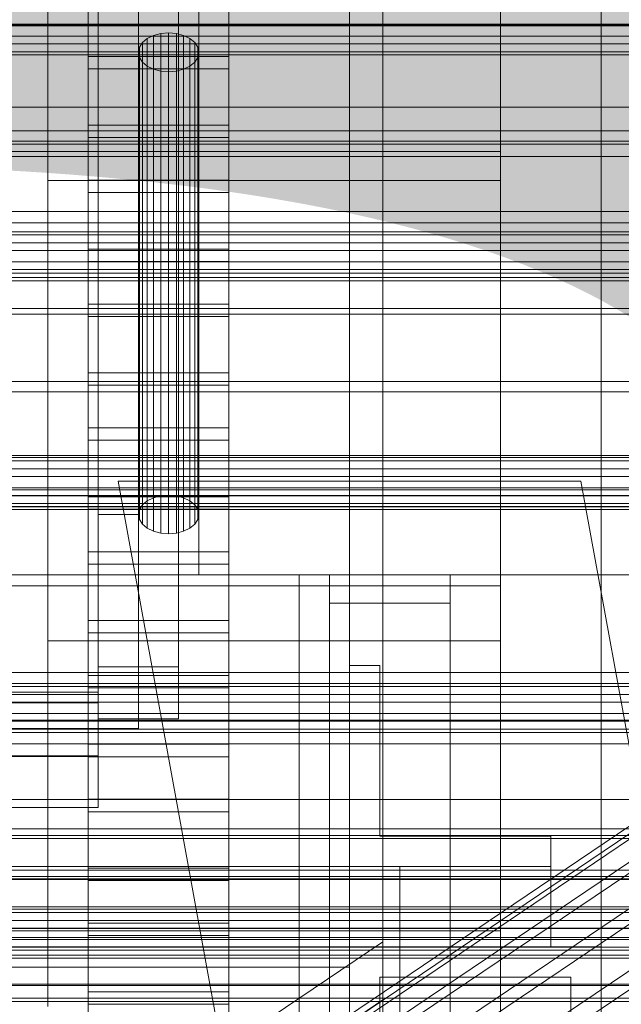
# Model space of a CAD drawing. Header units: millimetres. Extents: x -4738 to 65662, y -68080 to 6847.
# Tile 235 of 256: x 192 to 252, y -34723 to -34625. Entities that reach past the tile are written whole.
import ezdxf

# ---------------------------------------------------------------- set-up
doc = ezdxf.new("R2010")
doc.units = ezdxf.units.MM
for name, color, linetype, lineweight in [('COTAS_O', 1, 'Continuous', 0), ('COTAS_P', 1, 'Continuous', 0), ('frontal_bajante_movil', 7, 'Continuous', 0), ('frontal_briquetadora', 7, 'Continuous', 0), ('frontal_C01', 7, 'Continuous', 0), ('frontal_C02', 7, 'Continuous', 0), ('frontal_C03', 7, 'Continuous', 0), ('frontal_C04', 7, 'Continuous', 0), ('frontal_C05', 7, 'Continuous', 0), ('frontal_mezcladora', 7, 'Continuous', 0), ('frontal_secador', 7, 'Continuous', 0)]:
    doc.layers.add(name, color=color, linetype=linetype, lineweight=lineweight)
doc.dimstyles.new('R19_100', dxfattribs={"dimtxt": 250, "dimasz": 150, "dimexe": 150, "dimexo": 80, "dimgap": 100, "dimtad": 1, "dimtih": 1, "dimtoh": 1, "dimdsep": 46, "dimcen": 0.09, "dimadec": 0, "dimazin": 0, "dimtfac": 1, "dimtdec": 4, "dimtofl": 0, "dimtmove": 0, "dimatfit": 3, "dimfxl": 1, "dimtolj": 1, "dimtzin": 0, "dimarcsym": 0})

# ---------------------------------------------------------------- blocks, each defined once
blk = doc.blocks.new('DIM_R31_49')
at = {"layer": 'COTAS_P'}
for p, q in [((-150, -32300), (550, -32300)), ((550, -32300), (505, -32450)), ((550, -34900), (550, -32300)), ((550, -32300), (595, -32450)), ((550, -34900), (505, -34750)), ((550, -34900), (595, -34750)), ((-150, -34900), (550, -34900))]:
    blk.add_line(p, q, dxfattribs=at)
blk.add_text('2600 P', height=250, rotation=90, dxfattribs=at).set_placement((450, -33600))
blk = doc.blocks.new('DIM_R31_52')
at = {"layer": 'COTAS_O'}
for p, q in [((-650, -34200), (-500, -34155)), ((650, -34200), (500, -34155)), ((-650, -34900), (-650, -34200)), ((-650, -34200), (650, -34200)), ((-650, -34200), (-500, -34245)), ((650, -34200), (500, -34245)), ((650, -34900), (650, -34200))]:
    blk.add_line(p, q, dxfattribs=at)
blk.add_text('1300 O', height=250, dxfattribs=at).set_placement((0, -34100))
blk = doc.blocks.new('DIM_R31_57')
at = {"layer": 'COTAS_P'}
for p, q in [((-305, -34680), (395, -34680)), ((395, -34680), (350, -34830)), ((395, -36000), (395, -34680)), ((395, -34680), (440, -34830)), ((395, -36000), (350, -35850)), ((395, -36000), (440, -35850)), ((-305, -36000), (395, -36000))]:
    blk.add_line(p, q, dxfattribs=at)
blk.add_text('1320 P', height=250, rotation=90, dxfattribs=at).set_placement((295, -35340))

msp = doc.modelspace()

# ---------------------------------------------------------------- linework, layer by layer
at = {"layer": 'frontal_bajante_movil'}
for p, q in [((220, -34680), (220, -35227.232)), ((220, -34809.578), (220, -34680)), ((220, -34680), (223, -34680)), ((223, -35227.232), (223, -34680)), ((223, -34680), (223, -34809.578)), ((223, -34680), (235, -34680)), ((223, -34682.819), (223, -34680)), ((235, -34680), (235, -35227.232)), ((235, -34680), (235, -34682.819)), ((223, -34682.819), (223, -35230.051)), ((235, -34682.819), (223, -34682.819)), ((235, -35230.051), (235, -34682.819))]:
    msp.add_line(p, q, dxfattribs=at)
at = {"layer": 'frontal_briquetadora'}
for p, q in [((210, -34680), (210, -33820)), ((210, -34680), (210, -34260)), ((210, -34680), (210, -34305)), ((200, -34674), (200, -34454.149)), ((204, -34454.149), (204, -34674)), ((210, -34471), (210, -34680)), ((200, -34698), (200, -34478.149)), ((200, -34483.291), (200, -34703.142)), ((200, -34691.652), (200, -34483.291)), ((200, -34489.719), (200, -34698.08)), ((200, -34692.717), (200, -34489.719)), ((200, -34492.29), (200, -34695.288)), ((200, -34492.29), (200, -34689.16)), ((204, -34695.288), (204, -34492.29)), ((208, -34689.16), (208, -34492.29)), ((210, -34496), (210, -34680)), ((200, -34694.302), (200, -34497.432)), ((208, -34497.432), (208, -34694.302)), ((200, -34617.661), (200, -34626.89)), ((200, -34617.962), (200, -34627.164)), ((200, -34627.437), (200, -34618.263)), ((204.402, -34627.073), (204.879, -34626.674)), ((204.879, -34626.674), (205.5, -34626.367)), ((204.879, -34626.674), (204.879, -34672.636)), ((205.5, -34626.367), (206.224, -34626.175)), ((205.5, -34626.367), (205.5, -34672.33)), ((206.224, -34626.175), (207, -34626.109)), ((206.224, -34626.175), (206.224, -34672.137)), ((207, -34626.109), (207.776, -34626.175)), ((207, -34626.109), (207, -34672.072)), ((207.776, -34626.175), (208.5, -34626.367)), ((207.776, -34626.175), (207.776, -34672.137)), ((208.5, -34626.367), (209.121, -34626.674)), ((208.5, -34626.367), (208.5, -34672.33)), ((209.121, -34626.674), (209.598, -34627.073)), ((209.121, -34626.674), (209.121, -34672.636)), ((200, -34626.89), (200, -34635.216)), ((200, -34627.164), (200, -34635.461)), ((200, -34635.706), (200, -34627.437)), ((204, -34628.037), (204.102, -34627.538)), ((204.102, -34627.538), (204.402, -34627.073)), ((204.102, -34627.538), (204.102, -34673.501)), ((204.402, -34627.073), (204.402, -34673.036)), ((209.598, -34627.073), (209.898, -34627.538)), ((209.598, -34627.073), (209.598, -34673.036)), ((209.898, -34627.538), (210, -34628.037)), ((209.898, -34627.538), (209.898, -34673.501)), ((204.102, -34628.536), (204, -34628.037)), ((204, -34674), (204, -34628.037)), ((204.402, -34629.002), (204.102, -34628.536)), ((204.102, -34628.536), (204.102, -34674.499)), ((209.898, -34628.536), (209.598, -34629.002)), ((210, -34628.037), (209.898, -34628.536)), ((209.898, -34628.536), (209.898, -34674.499)), ((210, -34628.037), (210, -34674)), ((204.879, -34629.401), (204.402, -34629.002)), ((204.402, -34629.002), (204.402, -34674.964)), ((205.5, -34629.707), (204.879, -34629.401)), ((204.879, -34629.401), (204.879, -34675.364)), ((206.224, -34629.9), (205.5, -34629.707)), ((205.5, -34629.707), (205.5, -34675.67)), ((208.5, -34629.707), (207.776, -34629.9)), ((209.121, -34629.401), (208.5, -34629.707)), ((208.5, -34629.707), (208.5, -34675.67)), ((209.598, -34629.002), (209.121, -34629.401)), ((209.121, -34629.401), (209.121, -34675.364)), ((209.598, -34629.002), (209.598, -34674.964)), ((207, -34629.966), (206.224, -34629.9)), ((206.224, -34629.9), (206.224, -34675.863)), ((207.776, -34629.9), (207, -34629.966)), ((207, -34629.966), (207, -34675.928)), ((207.776, -34629.9), (207.776, -34675.863)), ((200, -34635.216), (200, -34642.617)), ((200, -34635.461), (200, -34642.833)), ((200, -34643.049), (200, -34635.706)), ((200, -34642.617), (200, -34649.075)), ((200, -34642.833), (200, -34649.261)), ((200, -34649.447), (200, -34643.049)), ((200, -34649.075), (200, -34654.572)), ((200, -34649.261), (200, -34654.728)), ((200, -34654.883), (200, -34649.447)), ((200, -34654.572), (200, -34659.095)), ((200, -34654.728), (200, -34659.221)), ((200, -34659.345), (200, -34654.883)), ((200, -34659.095), (200, -34662.632)), ((200, -34659.221), (200, -34662.727)), ((200, -34662.82), (200, -34659.345)), ((200, -34662.632), (200, -34665.174)), ((200, -34662.727), (200, -34665.237)), ((200, -34665.3), (200, -34662.82)), ((200, -34665.174), (200, -34666.715)), ((200, -34665.237), (200, -34666.747)), ((200, -34666.778), (200, -34665.3)), ((200, -34666.715), (200, -34667.25)), ((200, -34666.747), (200, -34667.25)), ((200, -34667.25), (200, -34666.778)), ((204.879, -34672.636), (204.402, -34673.036)), ((205.5, -34672.33), (204.879, -34672.636)), ((206.224, -34672.137), (205.5, -34672.33)), ((207, -34672.072), (206.224, -34672.137)), ((207.776, -34672.137), (207, -34672.072)), ((208.5, -34672.33), (207.776, -34672.137)), ((209.121, -34672.636), (208.5, -34672.33)), ((209.598, -34673.036), (209.121, -34672.636)), ((204.102, -34673.501), (204, -34674)), ((204.402, -34673.036), (204.102, -34673.501)), ((209.898, -34673.501), (209.598, -34673.036)), ((210, -34674), (209.898, -34673.501)), ((200, -34695.288), (200, -34674)), ((204, -34674), (200, -34674)), ((204, -34674), (204, -34695.288)), ((204, -34674), (204.102, -34674.499)), ((204.102, -34674.499), (204.402, -34674.964)), ((209.598, -34674.964), (209.898, -34674.499)), ((209.898, -34674.499), (210, -34674)), ((204.402, -34674.964), (204.879, -34675.364)), ((204.879, -34675.364), (205.5, -34675.67)), ((205.5, -34675.67), (206.224, -34675.863)), ((207.776, -34675.863), (208.5, -34675.67)), ((208.5, -34675.67), (209.121, -34675.364)), ((209.121, -34675.364), (209.598, -34674.964)), ((206.224, -34675.863), (207, -34675.928)), ((207, -34675.928), (207.776, -34675.863)), ((210, -34680), (416.55, -34680)), ((210, -34680), (430, -34680)), ((200, -34689.16), (200, -34694.302)), ((208, -34689.16), (200, -34689.16)), ((208, -34694.302), (208, -34689.16)), ((-160, -34691.652), (200, -34691.652)), ((200, -34698.08), (200, -34691.652)), ((-160, -34692.717), (200, -34692.717)), ((200, -34695.288), (200, -34692.717)), ((208, -34694.302), (200, -34694.302)), ((200, -34695.288), (-160, -34695.288)), ((204, -34695.288), (200, -34695.288)), ((-160, -34698), (200, -34698)), ((200, -34698.08), (-160, -34698.08)), ((200, -34703.142), (200, -34698)), ((200, -34703.142), (-160, -34703.142))]:
    msp.add_line(p, q, dxfattribs=at)
at = {"layer": 'frontal_C01'}
for p, q in [((250, -35948.844), (250, -33373.251)), ((250, -33378.064), (250, -35953.656)), ((228.298, -34716.493), (228.298, -34453.88)), ((228.298, -34459.66), (228.298, -34722.274)), ((-425, -34635.858), (425, -34635.858)), ((146.872, -34776.458), (331.181, -34652.123)), ((146.383, -34777.548), (330.692, -34653.213)), ((148.32, -34776.807), (332.629, -34652.472)), ((150.629, -34778.572), (334.938, -34654.237)), ((146.887, -34780.003), (331.197, -34655.668)), ((153.641, -34781.633), (337.95, -34657.298)), ((148.35, -34783.655), (332.659, -34659.321)), ((-450, -34660.756), (450, -34660.756)), ((157.152, -34785.78), (341.461, -34661.445)), ((150.672, -34788.257), (334.981, -34663.922)), ((450, -34671.541), (-450, -34671.541)), ((450, -34694.46), (-450, -34694.46)), ((-450, -34705.245), (450, -34705.245)), ((228.298, -34716.493), (130, -34782.805)), ((228.298, -34979.106), (228.298, -34716.493)), ((228.298, -34716.493), (228.298, -34722.274)), ((130, -34788.585), (228.298, -34722.274)), ((228.298, -34722.274), (228.298, -34984.887))]:
    msp.add_line(p, q, dxfattribs=at)
at = {"layer": 'frontal_C02'}
for p, q in [((250, -35767.183), (250, -32921.727)), ((250, -32926.497), (250, -35771.953)), ((228.298, -34746.19), (228.298, -34455.696)), ((228.298, -34461.426), (228.298, -34751.921)), ((450, -34625.243), (-450, -34625.243)), ((425, -34625.415), (-425, -34625.415)), ((-450, -34637.165), (450, -34637.165)), ((-425, -34636.869), (425, -34636.869)), ((-559, -34638.399), (559, -34638.399))]:
    msp.add_line(p, q, dxfattribs=at)
at = {"layer": 'frontal_C03'}
for p, q in [((-1250, -34625.298), (1250, -34625.298)), ((1250, -34626.421), (-1250, -34626.421)), ((1250, -34627.185), (-1250, -34627.185)), ((1250, -34627.979), (-1250, -34627.979)), ((1250, -34628.296), (-1250, -34628.296)), ((1250, -34645.881), (-1250, -34645.881)), ((1250, -34646.197), (-1250, -34646.197)), ((1250, -34646.991), (-1250, -34646.991)), ((-1250, -34647.756), (1250, -34647.756)), ((1250, -34648.879), (-1250, -34648.879)), ((1250, -34649.643), (-1250, -34649.643)), ((1250, -34650.437), (-1250, -34650.437)), ((1250, -34650.753), (-1250, -34650.753)), ((1250, -34668.339), (-1250, -34668.339)), ((1250, -34668.655), (-1250, -34668.655)), ((1250, -34669.449), (-1250, -34669.449)), ((-1250, -34670.213), (1250, -34670.213)), ((1250, -34671.336), (-1250, -34671.336)), ((1250, -34672.1), (-1250, -34672.1)), ((1250, -34672.894), (-1250, -34672.894)), ((1250, -34673.211), (-1250, -34673.211)), ((1250, -34690.796), (-1250, -34690.796)), ((1250, -34691.113), (-1250, -34691.113)), ((1250, -34691.907), (-1250, -34691.907)), ((-1250, -34692.671), (1250, -34692.671)), ((1250, -34693.794), (-1250, -34693.794)), ((1250, -34694.558), (-1250, -34694.558)), ((1250, -34695.352), (-1250, -34695.352)), ((1250, -34695.668), (-1250, -34695.668)), ((-1575.677, -34696.815), (1575.677, -34696.815)), ((1250, -34705.923), (-1250, -34705.923)), ((1250, -34706.217), (-1250, -34706.217)), ((1250, -34709.382), (-1250, -34709.382)), ((1250, -34710.22), (-1250, -34710.22)), ((1250, -34713.254), (-1250, -34713.254)), ((1250, -34713.57), (-1250, -34713.57)), ((1250, -34714.364), (-1250, -34714.364)), ((-1699.4, -34715.169), (1699.4, -34715.169)), ((-1250, -34715.129), (1250, -34715.129)), ((1250, -34716.069), (-1250, -34716.069)), ((1250, -34716.251), (-1250, -34716.251)), ((1250, -34717.016), (-1250, -34717.016)), ((1250, -34717.322), (-1250, -34717.322)), ((1250, -34717.81), (-1250, -34717.81)), ((1250, -34718.126), (-1250, -34718.126)), ((1496, -34720.716), (-1496, -34720.716)), ((1496, -34720.834), (-1496, -34720.834)), ((1496, -34722.1), (-1496, -34722.1)), ((1496, -34722.435), (-1496, -34722.435))]:
    msp.add_line(p, q, dxfattribs=at)
at = {"layer": 'frontal_C04'}
for p, q in [((225, -34411.606), (225, -35487.488)), ((225, -34417.244), (225, -35493.126)), ((225, -35516.618), (225, -34440.737)), ((250, -34440.737), (250, -35516.618)), ((225, -34558.198), (225, -35634.08)), ((225, -34563.836), (225, -35639.718)), ((199, -34592.738), (199, -34628.447)), ((213, -34628.447), (213, -34592.738)), ((199, -34635.287), (199, -34599.579)), ((213, -34599.579), (213, -34635.287)), ((199, -34605.051), (199, -34640.76)), ((213, -34640.76), (213, -34605.051)), ((225, -34605.183), (225, -35681.065)), ((250, -34605.183), (250, -35681.065)), ((199, -34647.6), (199, -34611.892)), ((213, -34611.892), (213, -34647.6)), ((199, -34617.364), (199, -34653.072)), ((213, -34653.072), (213, -34617.364)), ((199, -34659.913), (199, -34624.204)), ((213, -34624.204), (213, -34659.913)), ((199, -34628.447), (213, -34628.447)), ((199, -34628.447), (199, -34635.287)), ((213, -34628.447), (213, -34635.287)), ((213, -34629.677), (199, -34629.677)), ((199, -34629.677), (199, -34665.385)), ((199, -34636.517), (199, -34629.677)), ((213, -34665.385), (213, -34629.677)), ((213, -34629.677), (213, -34636.517)), ((213, -34635.287), (199, -34635.287)), ((199, -34636.517), (213, -34636.517)), ((199, -34672.225), (199, -34636.517)), ((213, -34636.517), (213, -34672.225)), ((199, -34640.76), (213, -34640.76)), ((199, -34640.76), (199, -34647.6)), ((213, -34640.76), (213, -34647.6)), ((213, -34641.989), (199, -34641.989)), ((199, -34641.989), (199, -34677.698)), ((199, -34648.83), (199, -34641.989)), ((213, -34677.698), (213, -34641.989)), ((213, -34641.989), (213, -34648.83)), ((213, -34647.6), (199, -34647.6)), ((199, -34648.83), (213, -34648.83)), ((199, -34684.538), (199, -34648.83)), ((213, -34648.83), (213, -34684.538)), ((199, -34653.072), (213, -34653.072)), ((199, -34653.072), (199, -34659.913)), ((213, -34653.072), (213, -34659.913)), ((213, -34654.302), (199, -34654.302)), ((199, -34654.302), (199, -34690.01)), ((199, -34661.143), (199, -34654.302)), ((213, -34690.01), (213, -34654.302)), ((213, -34654.302), (213, -34661.143)), ((213, -34659.913), (199, -34659.913)), ((199, -34661.143), (213, -34661.143)), ((199, -34696.851), (199, -34661.143)), ((213, -34661.143), (213, -34696.851)), ((199, -34665.385), (213, -34665.385)), ((199, -34665.385), (199, -34672.225)), ((213, -34665.385), (213, -34672.225)), ((213, -34666.615), (199, -34666.615)), ((199, -34666.615), (199, -34702.323)), ((199, -34673.455), (199, -34666.615)), ((213, -34702.323), (213, -34666.615)), ((213, -34666.615), (213, -34673.455)), ((202, -34670.697), (248, -34670.697)), ((442, -35988), (202, -34670.697)), ((488, -35988), (248, -34670.697)), ((213, -34672.225), (199, -34672.225)), ((199, -34673.455), (213, -34673.455)), ((199, -34709.164), (199, -34673.455)), ((213, -34673.455), (213, -34709.164)), ((199, -34677.698), (213, -34677.698)), ((199, -34677.698), (199, -34684.538)), ((213, -34677.698), (213, -34684.538)), ((213, -34678.928), (199, -34678.928)), ((199, -34678.928), (199, -34714.636)), ((199, -34685.768), (199, -34678.928)), ((213, -34714.636), (213, -34678.928)), ((213, -34678.928), (213, -34685.768)), ((213, -34684.538), (199, -34684.538)), ((199, -34685.768), (213, -34685.768)), ((199, -34721.476), (199, -34685.768)), ((213, -34685.768), (213, -34721.476)), ((199, -34690.01), (213, -34690.01)), ((199, -34690.01), (199, -34696.851)), ((213, -34690.01), (213, -34696.851)), ((213, -34691.24), (199, -34691.24)), ((199, -34691.24), (199, -34726.949)), ((199, -34698.081), (199, -34691.24)), ((213, -34726.949), (213, -34691.24)), ((213, -34691.24), (213, -34698.081)), ((213, -34696.851), (199, -34696.851)), ((199, -34698.081), (213, -34698.081)), ((199, -34733.789), (199, -34698.081)), ((213, -34698.081), (213, -34733.789)), ((199, -34702.323), (213, -34702.323)), ((199, -34702.323), (199, -34709.164)), ((213, -34702.323), (213, -34709.164)), ((213, -34703.553), (199, -34703.553)), ((199, -34703.553), (199, -34739.261)), ((199, -34710.393), (199, -34703.553)), ((213, -34739.261), (213, -34703.553)), ((213, -34703.553), (213, -34710.393)), ((213, -34709.164), (199, -34709.164)), ((199, -34710.393), (213, -34710.393)), ((199, -34746.102), (199, -34710.393)), ((213, -34710.393), (213, -34746.102)), ((199, -34714.636), (213, -34714.636)), ((199, -34714.636), (199, -34721.476)), ((213, -34714.636), (213, -34721.476)), ((213, -34715.866), (199, -34715.866)), ((199, -34715.866), (199, -34751.574)), ((199, -34722.706), (199, -34715.866)), ((213, -34751.574), (213, -34715.866)), ((213, -34715.866), (213, -34722.706)), ((213, -34721.476), (199, -34721.476)), ((199, -34722.706), (213, -34722.706)), ((199, -34758.414), (199, -34722.706)), ((213, -34722.706), (213, -34758.414))]:
    msp.add_line(p, q, dxfattribs=at)
at = {"layer": 'frontal_C05'}
for p, q in [((225, -34706), (225, -34689)), ((225, -34689), (228, -34689)), ((228, -34706), (228, -34689)), ((220, -34706), (220, -34706.066)), ((220, -34706.263), (220, -34706.066)), ((225, -34709), (225, -34706)), ((228, -34706), (245, -34706)), ((232.271, -34706), (232.258, -34706)), ((232.292, -34706), (232.271, -34706)), ((232.319, -34706), (232.292, -34706)), ((232.353, -34706), (232.319, -34706)), ((232.393, -34706), (232.353, -34706)), ((232.44, -34706), (232.393, -34706)), ((232.493, -34706), (232.44, -34706)), ((232.553, -34706), (232.493, -34706)), ((232.618, -34706), (232.553, -34706)), ((232.69, -34706), (232.618, -34706)), ((232.767, -34706), (232.69, -34706)), ((232.85, -34706), (232.767, -34706)), ((232.938, -34706), (232.85, -34706)), ((233.031, -34706), (232.938, -34706)), ((233.13, -34706), (233.031, -34706)), ((233.232, -34706), (233.13, -34706)), ((233.34, -34706), (233.232, -34706)), ((233.451, -34706), (233.34, -34706)), ((233.566, -34706), (233.451, -34706)), ((233.685, -34706), (233.566, -34706)), ((233.807, -34706), (233.685, -34706)), ((233.932, -34706), (233.807, -34706)), ((234.059, -34706), (233.932, -34706)), ((234.189, -34706), (234.059, -34706)), ((234.321, -34706), (234.189, -34706)), ((234.455, -34706), (234.321, -34706)), ((234.59, -34706), (234.455, -34706)), ((234.726, -34706), (234.59, -34706)), ((234.863, -34706), (234.726, -34706)), ((235, -34706), (234.863, -34706)), ((235.137, -34706), (235, -34706)), ((235.274, -34706), (235.137, -34706)), ((235.41, -34706), (235.274, -34706)), ((235.545, -34706), (235.41, -34706)), ((235.679, -34706), (235.545, -34706)), ((235.811, -34706), (235.679, -34706)), ((235.941, -34706), (235.811, -34706)), ((236.068, -34706), (235.941, -34706)), ((236.193, -34706), (236.068, -34706)), ((236.315, -34706), (236.193, -34706)), ((236.434, -34706), (236.315, -34706)), ((236.549, -34706), (236.434, -34706)), ((236.66, -34706), (236.549, -34706)), ((236.768, -34706), (236.66, -34706)), ((236.87, -34706), (236.768, -34706)), ((236.969, -34706), (236.87, -34706)), ((237.062, -34706), (236.969, -34706)), ((237.15, -34706), (237.062, -34706)), ((237.233, -34706), (237.15, -34706)), ((237.31, -34706), (237.233, -34706)), ((237.382, -34706), (237.31, -34706)), ((237.447, -34706), (237.382, -34706)), ((237.507, -34706), (237.447, -34706)), ((237.56, -34706), (237.507, -34706)), ((237.607, -34706), (237.56, -34706)), ((237.647, -34706), (237.607, -34706)), ((237.681, -34706), (237.647, -34706)), ((237.708, -34706), (237.681, -34706)), ((237.729, -34706), (237.708, -34706)), ((237.742, -34706), (237.729, -34706)), ((245, -34709), (245, -34706)), ((220, -34706.592), (220, -34706.263)), ((220, -34707.051), (220, -34706.592)), ((220, -34707.639), (220, -34707.051)), ((220, -34708.355), (220, -34707.639)), ((-205, -34709), (245, -34709)), ((220, -34709.196), (220, -34708.355)), ((220, -34709), (220, -34709.062)), ((225, -34709), (228, -34709)), ((228, -34709), (245, -34709)), ((230, -34709), (230, -34709.062)), ((232.015, -34709), (232.004, -34709)), ((232.023, -34709), (232.008, -34709)), ((232.034, -34709), (232.015, -34709)), ((232.046, -34709), (232.023, -34709)), ((232.059, -34709), (232.034, -34709)), ((232.075, -34709), (232.046, -34709)), ((232.093, -34709), (232.059, -34709)), ((232.112, -34709), (232.075, -34709)), ((232.133, -34709), (232.093, -34709)), ((232.156, -34709), (232.112, -34709)), ((232.181, -34709), (232.133, -34709)), ((232.207, -34709), (232.156, -34709)), ((232.175, -34709), (232.228, -34709)), ((232.236, -34709), (232.181, -34709)), ((232.265, -34709), (232.207, -34709)), ((232.228, -34709), (232.288, -34709)), ((232.297, -34709), (232.236, -34709)), ((232.271, -34709), (232.258, -34709)), ((232.33, -34709), (232.265, -34709)), ((232.292, -34709), (232.271, -34709)), ((232.288, -34709), (232.354, -34709)), ((232.319, -34709), (232.292, -34709)), ((232.365, -34709), (232.297, -34709)), ((232.353, -34709), (232.319, -34709)), ((232.402, -34709), (232.33, -34709)), ((232.393, -34709), (232.353, -34709)), ((232.354, -34709), (232.427, -34709)), ((232.44, -34709), (232.365, -34709)), ((232.44, -34709), (232.393, -34709)), ((232.48, -34709), (232.402, -34709)), ((232.427, -34709), (232.506, -34709)), ((232.521, -34709), (232.44, -34709)), ((232.493, -34709), (232.44, -34709)), ((232.564, -34709), (232.48, -34709)), ((232.553, -34709), (232.493, -34709)), ((232.506, -34709), (232.59, -34709)), ((232.609, -34709), (232.521, -34709)), ((232.618, -34709), (232.553, -34709)), ((232.655, -34709), (232.564, -34709)), ((232.59, -34709), (232.681, -34709)), ((232.702, -34709), (232.609, -34709)), ((232.69, -34709), (232.618, -34709)), ((232.751, -34709), (232.655, -34709)), ((232.681, -34709), (232.777, -34709)), ((232.767, -34709), (232.69, -34709)), ((232.801, -34709), (232.702, -34709)), ((232.852, -34709), (232.751, -34709)), ((232.85, -34709), (232.767, -34709)), ((232.777, -34709), (232.879, -34709)), ((232.905, -34709), (232.801, -34709)), ((232.938, -34709), (232.85, -34709)), ((232.959, -34709), (232.852, -34709)), ((232.879, -34709), (232.985, -34709)), ((233.015, -34709), (232.905, -34709)), ((233.031, -34709), (232.938, -34709)), ((233.072, -34709), (232.959, -34709)), ((232.985, -34709), (233.097, -34709)), ((233.13, -34709), (233.015, -34709)), ((233.13, -34709), (233.031, -34709)), ((233.189, -34709), (233.072, -34709)), ((233.097, -34709), (233.213, -34709)), ((233.249, -34709), (233.13, -34709)), ((233.232, -34709), (233.13, -34709)), ((233.31, -34709), (233.189, -34709)), ((233.213, -34709), (233.333, -34709)), ((233.34, -34709), (233.232, -34709)), ((233.372, -34709), (233.249, -34709)), ((233.436, -34709), (233.31, -34709)), ((233.333, -34709), (233.458, -34709)), ((233.451, -34709), (233.34, -34709)), ((233.5, -34709), (233.372, -34709)), ((233.565, -34709), (233.436, -34709)), ((233.566, -34709), (233.451, -34709)), ((233.458, -34709), (233.586, -34709)), ((233.631, -34709), (233.5, -34709)), ((233.698, -34709), (233.565, -34709)), ((233.685, -34709), (233.566, -34709)), ((233.586, -34709), (233.717, -34709)), ((233.766, -34709), (233.631, -34709)), ((233.807, -34709), (233.685, -34709)), ((233.835, -34709), (233.698, -34709)), ((233.717, -34709), (233.852, -34709)), ((233.904, -34709), (233.766, -34709)), ((233.932, -34709), (233.807, -34709)), ((233.974, -34709), (233.835, -34709)), ((233.852, -34709), (233.989, -34709)), ((234.045, -34709), (233.904, -34709)), ((234.059, -34709), (233.932, -34709)), ((234.116, -34709), (233.974, -34709)), ((233.989, -34709), (234.129, -34709)), ((234.187, -34709), (234.045, -34709)), ((234.189, -34709), (234.059, -34709)), ((234.26, -34709), (234.116, -34709)), ((234.129, -34709), (234.271, -34709)), ((234.332, -34709), (234.187, -34709)), ((234.321, -34709), (234.189, -34709)), ((234.406, -34709), (234.26, -34709)), ((234.271, -34709), (234.415, -34709)), ((234.455, -34709), (234.321, -34709)), ((234.479, -34709), (234.332, -34709)), ((234.553, -34709), (234.406, -34709)), ((234.415, -34709), (234.56, -34709)), ((234.59, -34709), (234.455, -34709)), ((234.627, -34709), (234.479, -34709)), ((234.701, -34709), (234.553, -34709)), ((234.56, -34709), (234.706, -34709)), ((234.726, -34709), (234.59, -34709)), ((234.776, -34709), (234.627, -34709)), ((234.85, -34709), (234.701, -34709)), ((234.706, -34709), (234.853, -34709)), ((234.863, -34709), (234.726, -34709)), ((234.925, -34709), (234.776, -34709)), ((235, -34709), (234.85, -34709)), ((235, -34709), (234.863, -34709)), ((235.075, -34709), (234.925, -34709)), ((235, -34709), (235.147, -34709)), ((235.137, -34709), (235, -34709)), ((235.224, -34709), (235.075, -34709)), ((235.274, -34709), (235.137, -34709)), ((235.147, -34709), (235.294, -34709)), ((235.299, -34709), (235.15, -34709)), ((235.373, -34709), (235.224, -34709)), ((235.41, -34709), (235.274, -34709)), ((235.294, -34709), (235.44, -34709)), ((235.447, -34709), (235.299, -34709)), ((235.521, -34709), (235.373, -34709)), ((235.545, -34709), (235.41, -34709)), ((235.44, -34709), (235.585, -34709)), ((235.594, -34709), (235.447, -34709)), ((235.668, -34709), (235.521, -34709)), ((235.679, -34709), (235.545, -34709)), ((235.585, -34709), (235.729, -34709)), ((235.74, -34709), (235.594, -34709)), ((235.813, -34709), (235.668, -34709)), ((235.811, -34709), (235.679, -34709)), ((235.729, -34709), (235.871, -34709)), ((235.884, -34709), (235.74, -34709)), ((235.941, -34709), (235.811, -34709)), ((235.955, -34709), (235.813, -34709)), ((235.871, -34709), (236.011, -34709)), ((236.026, -34709), (235.884, -34709)), ((236.068, -34709), (235.941, -34709)), ((236.096, -34709), (235.955, -34709)), ((236.011, -34709), (236.148, -34709)), ((236.165, -34709), (236.026, -34709)), ((236.193, -34709), (236.068, -34709)), ((236.234, -34709), (236.096, -34709)), ((236.148, -34709), (236.283, -34709)), ((236.302, -34709), (236.165, -34709)), ((236.315, -34709), (236.193, -34709)), ((236.369, -34709), (236.234, -34709)), ((236.283, -34709), (236.414, -34709)), ((236.435, -34709), (236.302, -34709)), ((236.434, -34709), (236.315, -34709)), ((236.5, -34709), (236.369, -34709)), ((236.414, -34709), (236.542, -34709)), ((236.549, -34709), (236.434, -34709)), ((236.564, -34709), (236.435, -34709)), ((236.628, -34709), (236.5, -34709)), ((236.542, -34709), (236.667, -34709)), ((236.66, -34709), (236.549, -34709)), ((236.69, -34709), (236.564, -34709)), ((236.751, -34709), (236.628, -34709)), ((236.768, -34709), (236.66, -34709)), ((236.667, -34709), (236.787, -34709)), ((236.811, -34709), (236.69, -34709)), ((236.87, -34709), (236.751, -34709)), ((236.87, -34709), (236.768, -34709)), ((236.787, -34709), (236.903, -34709)), ((236.928, -34709), (236.811, -34709)), ((236.985, -34709), (236.87, -34709)), ((236.969, -34709), (236.87, -34709)), ((236.903, -34709), (237.015, -34709)), ((237.041, -34709), (236.928, -34709)), ((237.062, -34709), (236.969, -34709)), ((237.095, -34709), (236.985, -34709)), ((237.015, -34709), (237.121, -34709)), ((237.148, -34709), (237.041, -34709)), ((237.15, -34709), (237.062, -34709)), ((237.199, -34709), (237.095, -34709)), ((237.121, -34709), (237.223, -34709)), ((237.249, -34709), (237.148, -34709)), ((237.233, -34709), (237.15, -34709)), ((237.298, -34709), (237.199, -34709)), ((237.223, -34709), (237.319, -34709)), ((237.31, -34709), (237.233, -34709)), ((237.345, -34709), (237.249, -34709)), ((237.391, -34709), (237.298, -34709)), ((237.382, -34709), (237.31, -34709)), ((237.319, -34709), (237.41, -34709)), ((237.436, -34709), (237.345, -34709)), ((237.447, -34709), (237.382, -34709)), ((237.479, -34709), (237.391, -34709)), ((237.41, -34709), (237.494, -34709)), ((237.52, -34709), (237.436, -34709)), ((237.507, -34709), (237.447, -34709)), ((237.56, -34709), (237.479, -34709)), ((237.494, -34709), (237.573, -34709)), ((237.56, -34709), (237.507, -34709)), ((237.598, -34709), (237.52, -34709)), ((237.635, -34709), (237.56, -34709)), ((237.607, -34709), (237.56, -34709)), ((237.573, -34709), (237.646, -34709)), ((237.67, -34709), (237.598, -34709)), ((237.647, -34709), (237.607, -34709)), ((237.703, -34709), (237.635, -34709)), ((237.646, -34709), (237.712, -34709)), ((237.681, -34709), (237.647, -34709)), ((237.735, -34709), (237.67, -34709)), ((237.708, -34709), (237.681, -34709)), ((237.764, -34709), (237.703, -34709)), ((237.729, -34709), (237.708, -34709)), ((237.712, -34709), (237.772, -34709)), ((237.742, -34709), (237.729, -34709)), ((237.793, -34709), (237.735, -34709)), ((237.819, -34709), (237.764, -34709)), ((237.772, -34709), (237.825, -34709)), ((237.844, -34709), (237.793, -34709)), ((237.867, -34709), (237.819, -34709)), ((237.888, -34709), (237.844, -34709)), ((237.907, -34709), (237.867, -34709)), ((237.925, -34709), (237.888, -34709)), ((237.941, -34709), (237.907, -34709)), ((237.954, -34709), (237.925, -34709)), ((237.966, -34709), (237.941, -34709)), ((237.977, -34709), (237.954, -34709)), ((237.985, -34709), (237.966, -34709)), ((237.992, -34709), (237.977, -34709)), ((237.996, -34709), (237.985, -34709)), ((245, -34713), (245, -34709)), ((220, -34709.248), (220, -34709.062)), ((220, -34710.162), (220, -34709.196)), ((220, -34709.558), (220, -34709.248)), ((220, -34709.991), (220, -34709.558)), ((220, -34710.546), (220, -34709.991)), ((230, -34709.062), (230, -34709.248)), ((230, -34709.248), (230, -34709.558)), ((230, -34709.558), (230, -34709.991)), ((230, -34709.991), (230, -34710.546)), ((220, -34711.249), (220, -34710.162)), ((220, -34711.221), (220, -34710.546)), ((230, -34710.546), (230, -34711.221)), ((220, -34712.015), (220, -34711.221)), ((220, -34712.454), (220, -34711.249)), ((230, -34711.221), (230, -34712.015)), ((220, -34712.926), (220, -34712.015)), ((220, -34713.776), (220, -34712.454)), ((220, -34713.952), (220, -34712.926)), ((230, -34712.015), (230, -34712.926)), ((230, -34712.926), (230, -34713.952)), ((-205, -34713), (245, -34713)), ((220, -34713), (220, -34713.057)), ((220, -34713.057), (220, -34713.229)), ((220, -34713.229), (220, -34713.514)), ((220, -34713.514), (220, -34713.912)), ((220, -34715.209), (220, -34713.776)), ((220, -34713.912), (220, -34714.422)), ((225, -34713), (225, -34713.057)), ((225, -34713.057), (225, -34713.229)), ((225, -34713.229), (225, -34713.514)), ((225, -34713.514), (225, -34713.912)), ((225, -34713.912), (225, -34714.422)), ((230, -34712.96), (230, -34713.017)), ((230, -34713.189), (230, -34713.017)), ((230, -34713.474), (230, -34713.189)), ((230, -34713.873), (230, -34713.474)), ((230, -34714.384), (230, -34713.873)), ((232.015, -34713), (232.004, -34713)), ((232.023, -34713), (232.008, -34713)), ((232.034, -34713), (232.015, -34713)), ((232.046, -34713), (232.023, -34713)), ((232.059, -34713), (232.034, -34713)), ((232.075, -34713), (232.046, -34713)), ((232.093, -34713), (232.059, -34713)), ((232.112, -34713), (232.075, -34713)), ((232.133, -34713), (232.093, -34713)), ((232.156, -34713), (232.112, -34713)), ((232.181, -34713), (232.133, -34713)), ((232.207, -34713), (232.156, -34713)), ((232.175, -34713), (232.228, -34713)), ((232.236, -34713), (232.181, -34713)), ((232.265, -34713), (232.207, -34713)), ((232.228, -34713), (232.288, -34713)), ((232.297, -34713), (232.236, -34713)), ((232.271, -34713), (232.258, -34713)), ((232.33, -34713), (232.265, -34713)), ((232.292, -34713), (232.271, -34713)), ((232.288, -34713), (232.354, -34713)), ((232.319, -34713), (232.292, -34713)), ((232.365, -34713), (232.297, -34713)), ((232.353, -34713), (232.319, -34713)), ((232.402, -34713), (232.33, -34713)), ((232.393, -34713), (232.353, -34713)), ((232.354, -34713), (232.427, -34713)), ((232.44, -34713), (232.365, -34713)), ((232.44, -34713), (232.393, -34713)), ((232.48, -34713), (232.402, -34713)), ((232.427, -34713), (232.506, -34713)), ((232.493, -34713), (232.44, -34713)), ((232.521, -34713), (232.44, -34713)), ((232.564, -34713), (232.48, -34713)), ((232.553, -34713), (232.493, -34713)), ((232.506, -34713), (232.59, -34713)), ((232.609, -34713), (232.521, -34713)), ((232.618, -34713), (232.553, -34713)), ((232.655, -34713), (232.564, -34713)), ((232.59, -34713), (232.681, -34713)), ((232.702, -34713), (232.609, -34713)), ((232.69, -34713), (232.618, -34713)), ((232.751, -34713), (232.655, -34713)), ((232.681, -34713), (232.777, -34713)), ((232.767, -34713), (232.69, -34713)), ((232.801, -34713), (232.702, -34713)), ((232.852, -34713), (232.751, -34713)), ((232.85, -34713), (232.767, -34713)), ((232.777, -34713), (232.879, -34713)), ((232.905, -34713), (232.801, -34713)), ((232.938, -34713), (232.85, -34713)), ((232.959, -34713), (232.852, -34713)), ((232.879, -34713), (232.985, -34713)), ((233.015, -34713), (232.905, -34713)), ((233.031, -34713), (232.938, -34713)), ((233.072, -34713), (232.959, -34713)), ((232.985, -34713), (233.097, -34713)), ((233.13, -34713), (233.015, -34713)), ((233.13, -34713), (233.031, -34713)), ((233.189, -34713), (233.072, -34713)), ((233.097, -34713), (233.213, -34713)), ((233.232, -34713), (233.13, -34713)), ((233.249, -34713), (233.13, -34713)), ((233.31, -34713), (233.189, -34713)), ((233.213, -34713), (233.333, -34713)), ((233.34, -34713), (233.232, -34713)), ((233.372, -34713), (233.249, -34713)), ((233.436, -34713), (233.31, -34713)), ((233.333, -34713), (233.458, -34713)), ((233.451, -34713), (233.34, -34713)), ((233.5, -34713), (233.372, -34713)), ((233.565, -34713), (233.436, -34713)), ((233.566, -34713), (233.451, -34713)), ((233.458, -34713), (233.586, -34713)), ((233.631, -34713), (233.5, -34713)), ((233.698, -34713), (233.565, -34713)), ((233.685, -34713), (233.566, -34713)), ((233.586, -34713), (233.717, -34713)), ((233.766, -34713), (233.631, -34713)), ((233.807, -34713), (233.685, -34713)), ((233.835, -34713), (233.698, -34713)), ((233.717, -34713), (233.852, -34713)), ((233.904, -34713), (233.766, -34713)), ((233.932, -34713), (233.807, -34713)), ((233.974, -34713), (233.835, -34713)), ((233.852, -34713), (233.989, -34713)), ((234.045, -34713), (233.904, -34713)), ((234.059, -34713), (233.932, -34713)), ((234.116, -34713), (233.974, -34713)), ((233.989, -34713), (234.129, -34713)), ((234.187, -34713), (234.045, -34713)), ((234.189, -34713), (234.059, -34713)), ((234.26, -34713), (234.116, -34713)), ((234.129, -34713), (234.271, -34713)), ((234.332, -34713), (234.187, -34713)), ((234.321, -34713), (234.189, -34713)), ((234.406, -34713), (234.26, -34713)), ((234.271, -34713), (234.415, -34713)), ((234.455, -34713), (234.321, -34713)), ((234.479, -34713), (234.332, -34713)), ((234.553, -34713), (234.406, -34713)), ((234.415, -34713), (234.56, -34713)), ((234.59, -34713), (234.455, -34713)), ((234.627, -34713), (234.479, -34713)), ((234.701, -34713), (234.553, -34713)), ((234.56, -34713), (234.706, -34713)), ((234.726, -34713), (234.59, -34713)), ((234.776, -34713), (234.627, -34713)), ((234.85, -34713), (234.701, -34713)), ((234.706, -34713), (234.853, -34713)), ((234.863, -34713), (234.726, -34713)), ((234.925, -34713), (234.776, -34713)), ((235, -34713), (234.85, -34713)), ((235, -34713), (234.863, -34713)), ((235.075, -34713), (234.925, -34713)), ((235.137, -34713), (235, -34713)), ((235, -34713), (235.147, -34713)), ((235.224, -34713), (235.075, -34713)), ((235.274, -34713), (235.137, -34713)), ((235.147, -34713), (235.294, -34713)), ((235.299, -34713), (235.15, -34713)), ((235.373, -34713), (235.224, -34713)), ((235.41, -34713), (235.274, -34713)), ((235.294, -34713), (235.44, -34713)), ((235.447, -34713), (235.299, -34713)), ((235.521, -34713), (235.373, -34713)), ((235.545, -34713), (235.41, -34713)), ((235.44, -34713), (235.585, -34713)), ((235.594, -34713), (235.447, -34713)), ((235.668, -34713), (235.521, -34713)), ((235.679, -34713), (235.545, -34713)), ((235.585, -34713), (235.729, -34713)), ((235.74, -34713), (235.594, -34713)), ((235.813, -34713), (235.668, -34713)), ((235.811, -34713), (235.679, -34713)), ((235.729, -34713), (235.871, -34713)), ((235.884, -34713), (235.74, -34713)), ((235.941, -34713), (235.811, -34713)), ((235.955, -34713), (235.813, -34713)), ((235.871, -34713), (236.011, -34713)), ((236.026, -34713), (235.884, -34713)), ((236.068, -34713), (235.941, -34713)), ((236.096, -34713), (235.955, -34713)), ((236.011, -34713), (236.148, -34713)), ((236.165, -34713), (236.026, -34713)), ((236.193, -34713), (236.068, -34713)), ((236.234, -34713), (236.096, -34713)), ((236.148, -34713), (236.283, -34713)), ((236.302, -34713), (236.165, -34713)), ((236.315, -34713), (236.193, -34713)), ((236.369, -34713), (236.234, -34713)), ((236.283, -34713), (236.414, -34713)), ((236.435, -34713), (236.302, -34713)), ((236.434, -34713), (236.315, -34713)), ((236.5, -34713), (236.369, -34713)), ((236.414, -34713), (236.542, -34713)), ((236.549, -34713), (236.434, -34713)), ((236.564, -34713), (236.435, -34713)), ((236.628, -34713), (236.5, -34713)), ((236.542, -34713), (236.667, -34713)), ((236.66, -34713), (236.549, -34713)), ((236.69, -34713), (236.564, -34713)), ((236.751, -34713), (236.628, -34713)), ((236.768, -34713), (236.66, -34713)), ((236.667, -34713), (236.787, -34713)), ((236.811, -34713), (236.69, -34713)), ((236.87, -34713), (236.751, -34713)), ((236.87, -34713), (236.768, -34713)), ((236.787, -34713), (236.903, -34713)), ((236.928, -34713), (236.811, -34713)), ((236.969, -34713), (236.87, -34713)), ((236.985, -34713), (236.87, -34713)), ((236.903, -34713), (237.015, -34713)), ((237.041, -34713), (236.928, -34713)), ((237.062, -34713), (236.969, -34713)), ((237.095, -34713), (236.985, -34713)), ((237.015, -34713), (237.121, -34713)), ((237.148, -34713), (237.041, -34713)), ((237.15, -34713), (237.062, -34713)), ((237.199, -34713), (237.095, -34713)), ((237.121, -34713), (237.223, -34713)), ((237.249, -34713), (237.148, -34713)), ((237.233, -34713), (237.15, -34713)), ((237.298, -34713), (237.199, -34713)), ((237.223, -34713), (237.319, -34713)), ((237.31, -34713), (237.233, -34713)), ((237.345, -34713), (237.249, -34713)), ((237.391, -34713), (237.298, -34713)), ((237.382, -34713), (237.31, -34713)), ((237.319, -34713), (237.41, -34713)), ((237.436, -34713), (237.345, -34713)), ((237.447, -34713), (237.382, -34713)), ((237.479, -34713), (237.391, -34713)), ((237.41, -34713), (237.494, -34713)), ((237.52, -34713), (237.436, -34713)), ((237.507, -34713), (237.447, -34713)), ((237.56, -34713), (237.479, -34713)), ((237.494, -34713), (237.573, -34713)), ((237.56, -34713), (237.507, -34713)), ((237.598, -34713), (237.52, -34713)), ((237.607, -34713), (237.56, -34713)), ((237.635, -34713), (237.56, -34713)), ((237.573, -34713), (237.646, -34713)), ((237.67, -34713), (237.598, -34713)), ((237.647, -34713), (237.607, -34713)), ((237.703, -34713), (237.635, -34713)), ((237.646, -34713), (237.712, -34713)), ((237.681, -34713), (237.647, -34713)), ((237.735, -34713), (237.67, -34713)), ((237.708, -34713), (237.681, -34713)), ((237.764, -34713), (237.703, -34713)), ((237.729, -34713), (237.708, -34713)), ((237.712, -34713), (237.772, -34713)), ((237.742, -34713), (237.729, -34713)), ((237.793, -34713), (237.735, -34713)), ((237.819, -34713), (237.764, -34713)), ((237.772, -34713), (237.825, -34713)), ((237.844, -34713), (237.793, -34713)), ((237.867, -34713), (237.819, -34713)), ((237.888, -34713), (237.844, -34713)), ((237.907, -34713), (237.867, -34713)), ((237.925, -34713), (237.888, -34713)), ((237.941, -34713), (237.907, -34713)), ((237.954, -34713), (237.925, -34713)), ((237.966, -34713), (237.941, -34713)), ((237.977, -34713), (237.954, -34713)), ((237.985, -34713), (237.966, -34713)), ((237.992, -34713), (237.977, -34713)), ((237.996, -34713), (237.985, -34713)), ((245, -34717), (245, -34713)), ((220, -34715.089), (220, -34713.952)), ((220, -34714.422), (220, -34715.044)), ((225, -34714.422), (225, -34715.044)), ((230, -34713.952), (230, -34715.089)), ((230, -34715.005), (230, -34714.384)), ((220, -34715.044), (220, -34715.774)), ((220, -34716.335), (220, -34715.089)), ((220, -34716.752), (220, -34715.209)), ((220, -34715.774), (220, -34716.612)), ((225, -34715.044), (225, -34715.774)), ((225, -34715.774), (225, -34716.612)), ((230, -34715.737), (230, -34715.005)), ((230, -34715.089), (230, -34716.335)), ((230, -34716.575), (230, -34715.737)), ((220, -34717.688), (220, -34716.335)), ((220, -34716.612), (220, -34717.555)), ((220, -34718.4), (220, -34716.752)), ((225, -34716.612), (225, -34717.555)), ((230, -34716.335), (230, -34717.688)), ((230, -34717.519), (230, -34716.575)), ((-205, -34717), (245, -34717)), ((-185, -34717), (225, -34717)), ((220, -34717.555), (220, -34718.602)), ((220, -34719.143), (220, -34717.688)), ((225, -34717), (250, -34717)), ((225, -34792), (225, -34717)), ((225, -34737), (225, -34717)), ((225, -34717.555), (225, -34718.602)), ((230, -34718.567), (230, -34717.519)), ((230, -34717.688), (230, -34719.143)), ((232.271, -34717), (232.258, -34717)), ((232.292, -34717), (232.271, -34717)), ((232.319, -34717), (232.292, -34717)), ((232.353, -34717), (232.319, -34717)), ((232.393, -34717), (232.353, -34717)), ((232.44, -34717), (232.393, -34717)), ((232.493, -34717), (232.44, -34717)), ((232.553, -34717), (232.493, -34717)), ((232.618, -34717), (232.553, -34717)), ((232.69, -34717), (232.618, -34717)), ((232.767, -34717), (232.69, -34717)), ((232.85, -34717), (232.767, -34717)), ((232.938, -34717), (232.85, -34717)), ((233.031, -34717), (232.938, -34717)), ((233.13, -34717), (233.031, -34717)), ((233.232, -34717), (233.13, -34717)), ((233.34, -34717), (233.232, -34717)), ((233.451, -34717), (233.34, -34717)), ((233.566, -34717), (233.451, -34717)), ((233.685, -34717), (233.566, -34717)), ((233.807, -34717), (233.685, -34717)), ((233.932, -34717), (233.807, -34717)), ((234.059, -34717), (233.932, -34717)), ((234.189, -34717), (234.059, -34717)), ((234.321, -34717), (234.189, -34717)), ((234.455, -34717), (234.321, -34717)), ((234.59, -34717), (234.455, -34717)), ((234.726, -34717), (234.59, -34717)), ((234.863, -34717), (234.726, -34717)), ((235, -34717), (234.863, -34717)), ((235.137, -34717), (235, -34717)), ((235.274, -34717), (235.137, -34717)), ((235.41, -34717), (235.274, -34717)), ((235.545, -34717), (235.41, -34717)), ((235.679, -34717), (235.545, -34717)), ((235.811, -34717), (235.679, -34717)), ((235.941, -34717), (235.811, -34717)), ((236.068, -34717), (235.941, -34717)), ((236.193, -34717), (236.068, -34717)), ((236.315, -34717), (236.193, -34717)), ((236.434, -34717), (236.315, -34717)), ((236.549, -34717), (236.434, -34717)), ((236.66, -34717), (236.549, -34717)), ((236.768, -34717), (236.66, -34717)), ((236.87, -34717), (236.768, -34717)), ((236.969, -34717), (236.87, -34717)), ((237.062, -34717), (236.969, -34717)), ((237.15, -34717), (237.062, -34717)), ((237.233, -34717), (237.15, -34717)), ((237.31, -34717), (237.233, -34717)), ((237.382, -34717), (237.31, -34717)), ((237.447, -34717), (237.382, -34717)), ((237.507, -34717), (237.447, -34717)), ((237.56, -34717), (237.507, -34717)), ((237.607, -34717), (237.56, -34717)), ((237.647, -34717), (237.607, -34717)), ((237.681, -34717), (237.647, -34717)), ((237.708, -34717), (237.681, -34717)), ((237.729, -34717), (237.708, -34717)), ((237.742, -34717), (237.729, -34717)), ((250, -34792), (250, -34717)), ((220, -34720.148), (220, -34718.4)), ((220, -34718.602), (220, -34719.749)), ((225, -34718.602), (225, -34719.749)), ((230, -34719.714), (230, -34718.567)), ((-185, -34719), (225, -34719)), ((220, -34720.698), (220, -34719.143)), ((220, -34719.749), (220, -34720.993)), ((225, -34719), (225, -34735)), ((225, -34719.749), (225, -34720.993)), ((230, -34719.143), (230, -34720.698)), ((230, -34720.96), (230, -34719.714)), ((220, -34721.993), (220, -34720.148)), ((220, -34722.347), (220, -34720.698)), ((228, -34720), (247, -34720)), ((228, -34789), (228, -34720)), ((230, -34720.698), (230, -34722.347)), ((247, -34789), (247, -34720)), ((220, -34720.993), (220, -34722.332)), ((225, -34720.993), (225, -34722.332)), ((230, -34722.3), (230, -34720.96)), ((220, -34723.931), (220, -34721.993)), ((220, -34722.332), (220, -34723.762)), ((220, -34724.088), (220, -34722.347)), ((225, -34722.332), (225, -34723.762)), ((230, -34723.731), (230, -34722.3)), ((230, -34722.347), (230, -34724.088))]:
    msp.add_line(p, q, dxfattribs=at)
at = {"layer": 'frontal_mezcladora'}
for p, q in [((195, -34640.771), (195, -34590)), ((240, -34590), (240, -34637.898)), ((240, -34590), (240, -34640.771)), ((-420, -34637.898), (240, -34637.898)), ((240, -34637.898), (240, -34681.107)), ((195, -34640.771), (195, -34686.573)), ((195, -34640.771), (240, -34640.771)), ((240, -34640.771), (240, -34686.573)), ((-420, -34681.107), (240, -34681.107)), ((240, -34681.107), (240, -34715.398)), ((195, -34686.573), (195, -34722.921)), ((195, -34686.573), (240, -34686.573)), ((240, -34686.573), (240, -34722.921)), ((-625, -34710), (625, -34710)), ((150, -34710), (625, -34710)), ((-420, -34715.398), (240, -34715.398)), ((240, -34715.398), (240, -34737.414))]:
    msp.add_line(p, q, dxfattribs=at)
at = {"layer": 'frontal_secador'}
for p, q in [((-1360, -34633.5), (1360, -34633.5)), ((-1250, -34633.5), (1250, -34633.5)), ((1360, -34643.853), (-1360, -34643.853)), ((-1250, -34645), (1250, -34645)), ((-1400, -34650), (1400, -34650)), ((-1250, -34650), (1250, -34650)), ((1360, -34653.5), (-1360, -34653.5)), ((1250, -34654.076), (-1250, -34654.076)), ((1360, -34661.784), (-1360, -34661.784)), ((1360, -34668.141), (-1360, -34668.141)), ((1360, -34672.137), (-1360, -34672.137)), ((1360, -34673.5), (-1360, -34673.5)), ((1250, -34673.25), (-1250, -34673.25)), ((1250, -34689.715), (-1250, -34689.715)), ((1250, -34702.349), (-1250, -34702.349)), ((1250, -34710.291), (-1250, -34710.291)), ((1250, -34713), (-1250, -34713))]:
    msp.add_line(p, q, dxfattribs=at)

# ---------------------------------------------------------------- dimensions: what is measured, and where the dimension line sits
at = {"layer": 'COTAS_O'}
dim = msp.add_aligned_dim(p1=(-650, -34900), p2=(650, -34900), distance=700, text='<> O', dimstyle='R19_100', dxfattribs=at)
dim.commit()
dim.dimension.update_dxf_attribs({"geometry": 'DIM_R31_52', "text_midpoint": (0, -34200)})
at = {"layer": 'COTAS_P'}
for p1, p2, picture, middle in [((-150, -34900), (-150, -32300), 'DIM_R31_49', (550, -33600)), ((-305, -36000), (-305, -34680), 'DIM_R31_57', (395, -35340))]:
    dim = msp.add_aligned_dim(p1=p1, p2=p2, distance=-700, text='<> P', dimstyle='R19_100', dxfattribs=at)
    dim.commit()
    dim.dimension.update_dxf_attribs({"geometry": picture, "text_midpoint": middle})

doc.saveas('drawing.dxf')
